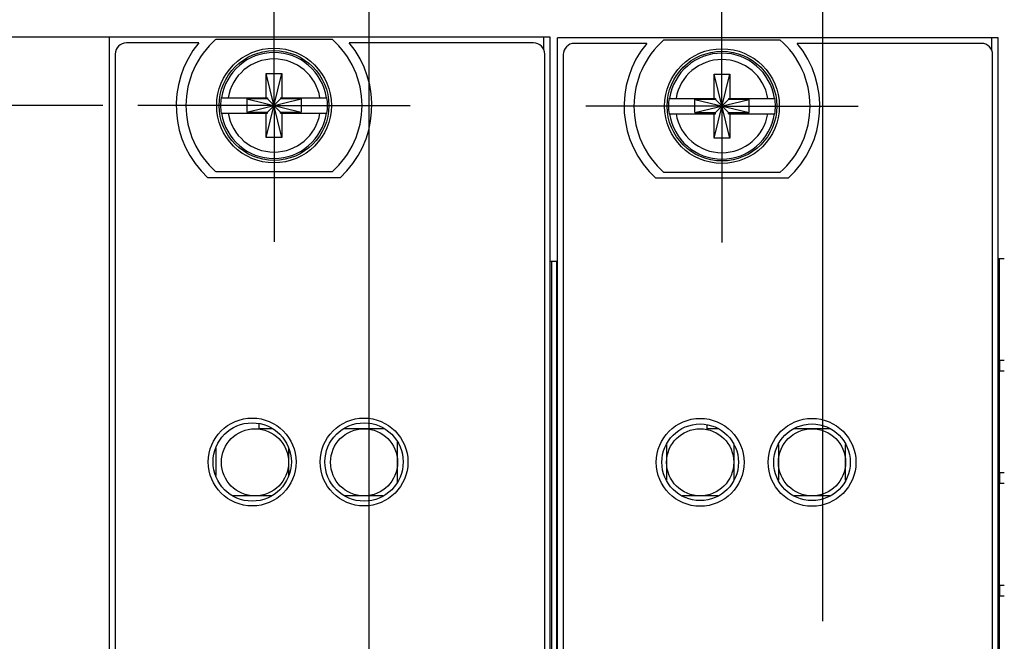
# Model space of a CAD drawing. Header units: inches. Extents: x 0.2 to 16.8, y 0.1 to 10.8.
# Tile 6 of 23: x 2.9 to 4.7, y 7.1 to 8.2. Entities that reach past the tile are written whole.
import ezdxf

# ---------------------------------------------------------------- set-up
doc = ezdxf.new("R2010")
doc.units = ezdxf.units.IN
doc.header["$LTSCALE"] = 0.935
doc.header["$MEASUREMENT"] = 0
doc.linetypes.add('CENTER', pattern=[0.6, 0.375, -0.075, 0.075, -0.075])
doc.layers.get('0').update_dxf_attribs({"linetype": 'CONTINUOUS'})
doc.layers.add('DEFAULT_1', color=7, linetype='CENTER')
doc.layers.add('DIMENSIONS', color=7, linetype='CONTINUOUS')
doc.styles.get("Standard").update_dxf_attribs({"font": 'txt', "width": 0.8})
doc.dimstyles.new('DIMSTYLE_1', dxfattribs={"dimtxt": 0.125, "dimasz": 0.18, "dimexe": 0.18, "dimexo": 0.0625, "dimgap": 0.09, "dimtad": 0, "dimtih": 1, "dimtoh": 1, "dimdec": 3, "dimzin": 4, "dimdsep": 46, "dimtxsty": 'STANDARD', "dimblk": '_FILLED', "dimblk1": '_FILLED', "dimblk2": '_FILLED', "dimcen": 0.09, "dimadec": 0, "dimazin": 0, "dimtp": 0.001, "dimtm": 0.001, "dimtfac": 1, "dimtdec": 3, "dimtofl": 0, "dimtmove": 0, "dimatfit": 3, "dimldrblk": '_FILLED', "dimfxl": 1, "dimtolj": 1, "dimtzin": 4, "dimarcsym": 0})

# ---------------------------------------------------------------- blocks, each defined once
blk = doc.blocks.new('*D0')
at = {"layer": 'DIMENSIONS', "color": 2, "linetype": 'CONTINUOUS'}
blk.add_line((3.2425, 6.5084), (2.3895, 6.5084), dxfattribs=at)
at = {"layer": 'DIMENSIONS', "color": 2, "linetype": 'CONTINUOUS', "width": 0.8}
for s, p in [('1.532', (1.002, 6.4459)), ('[', (1.627, 6.4459)), ('38.92', (1.727, 6.4459)), (']', (2.227, 6.4459)), ('-', (0.902, 6.4459))]:
    blk.add_text(s, height=0.125, dxfattribs=at).set_placement(p)
blk = doc.blocks.new('_FILLED')
at = {"color": 0, "linetype": 'BYBLOCK'}
blk.add_solid([(0, 0), (-1, 0.1736), (-1, -0.1736)], dxfattribs=at)
blk = doc.blocks.new('*D1')
at = {"layer": 'DIMENSIONS', "color": 2, "linetype": 'CONTINUOUS'}
blk.add_line((4.0348, 6.8013), (2.3895, 6.8013), dxfattribs=at)
at = {"layer": 'DIMENSIONS', "color": 2, "linetype": 'CONTINUOUS', "width": 0.8}
for s, p in [('[', (1.627, 6.7388)), (']', (2.227, 6.7388)), ('1.239', (1.002, 6.7388)), ('31.48', (1.727, 6.7388)), ('-', (0.902, 6.7388))]:
    blk.add_text(s, height=0.125, dxfattribs=at).set_placement(p)
blk = doc.blocks.new('*D2')
at = {"layer": 'DIMENSIONS', "color": 2, "linetype": 'CONTINUOUS'}
blk.add_line((5.2808, 5.6809), (2.3895, 5.6809), dxfattribs=at)
at = {"layer": 'DIMENSIONS', "color": 2, "linetype": 'CONTINUOUS', "width": 0.8}
for s, p in [('2.360', (1.002, 5.6184)), ('[', (1.627, 5.6184)), ('59.94', (1.727, 5.6184)), (']', (2.227, 5.6184)), ('-', (0.902, 5.6184))]:
    blk.add_text(s, height=0.125, dxfattribs=at).set_placement(p)
blk = doc.blocks.new('*D3')
at = {"layer": 'DIMENSIONS', "color": 2, "linetype": 'CONTINUOUS'}
blk.add_line((5.3698, 5.1489), (6.1642, 5.1489), dxfattribs=at)
at = {"layer": 'DIMENSIONS', "color": 2, "linetype": 'CONTINUOUS', "width": 0.8}
for s, p in [('2X -', (6.2267, 5.0864)), ('2.892', (6.6267, 5.0864)), ('[', (7.2517, 5.0864)), ('73.45', (7.3517, 5.0864)), (']', (7.8517, 5.0864))]:
    blk.add_text(s, height=0.125, dxfattribs=at).set_placement(p)
blk = doc.blocks.new('*D4')
at = {"layer": 'DIMENSIONS', "color": 2, "linetype": 'CONTINUOUS'}
blk.add_line((4.6779, 3.2196), (2.3895, 3.2196), dxfattribs=at)
at = {"layer": 'DIMENSIONS', "color": 2, "linetype": 'CONTINUOUS', "width": 0.8}
for s, p in [('4.821', (0.902, 3.1571)), ('[', (1.527, 3.1571)), ('122.45', (1.627, 3.1571)), (']', (2.227, 3.1571)), ('-', (0.802, 3.1571))]:
    blk.add_text(s, height=0.125, dxfattribs=at).set_placement(p)
blk = doc.blocks.new('*D5')
at = {"layer": 'DIMENSIONS', "color": 2, "linetype": 'CONTINUOUS'}
for p, q in [((2.7603, 5.1084), (2.5202, 4.9598)), ((3.2426, 5.1084), (2.7603, 5.1084)), ((2.5202, 4.9598), (2.3895, 4.9598))]:
    blk.add_line(p, q, dxfattribs=at)
at = {"layer": 'DIMENSIONS', "color": 2, "linetype": 'CONTINUOUS', "width": 0.8}
for s, p in [('2.932', (1.002, 4.8973)), ('[', (1.627, 4.8973)), ('74.48', (1.727, 4.8973)), (']', (2.227, 4.8973)), ('-', (0.902, 4.8973))]:
    blk.add_text(s, height=0.125, dxfattribs=at).set_placement(p)
blk = doc.blocks.new('*D6')
at = {"layer": 'DIMENSIONS', "color": 2, "linetype": 'CONTINUOUS'}
blk.add_line((5.2448, 4.5189), (2.3895, 4.5189), dxfattribs=at)
at = {"layer": 'DIMENSIONS', "color": 2, "linetype": 'CONTINUOUS', "width": 0.8}
for s, p in [('2X -', (0.602, 4.4564)), ('3.522', (1.002, 4.4564)), ('[', (1.627, 4.4564)), ('89.45', (1.727, 4.4564)), (']', (2.227, 4.4564))]:
    blk.add_text(s, height=0.125, dxfattribs=at).set_placement(p)
blk = doc.blocks.new('*D7')
at = {"layer": 'DIMENSIONS', "color": 2, "linetype": 'CONTINUOUS'}
blk.add_line((4.0348, 5.9746), (2.3895, 5.9746), dxfattribs=at)
at = {"layer": 'DIMENSIONS', "color": 2, "linetype": 'CONTINUOUS', "width": 0.8}
for s, p in [('2.066', (1.002, 5.9121)), ('[', (1.627, 5.9121)), ('52.48', (1.727, 5.9121)), (']', (2.227, 5.9121)), ('-', (0.902, 5.9121))]:
    blk.add_text(s, height=0.125, dxfattribs=at).set_placement(p)
blk = doc.blocks.new('*D8')
at = {"layer": 'DIMENSIONS', "color": 2, "linetype": 'CONTINUOUS'}
blk.add_line((3.065, 8.0405), (2.3895, 8.0405), dxfattribs=at)
at = {"layer": 'DIMENSIONS', "color": 2, "linetype": 'CONTINUOUS', "width": 0.8}
for s, p in [('3X ', (1.202, 7.978)), ('.000', (1.502, 7.978)), ('[', (2.027, 7.978)), ('0', (2.127, 7.978)), (']', (2.227, 7.978))]:
    blk.add_text(s, height=0.125, dxfattribs=at).set_placement(p)
blk = doc.blocks.new('*D9')
at = {"layer": 'DIMENSIONS', "color": 2, "linetype": 'CONTINUOUS'}
for p, q in [((2.5632, 8.3475), (2.3895, 8.3475)), ((2.6563, 8.1625), (2.5632, 8.3475)), ((3.1553, 8.1625), (2.6563, 8.1625))]:
    blk.add_line(p, q, dxfattribs=at)
at = {"layer": 'DIMENSIONS', "color": 2, "linetype": 'CONTINUOUS', "width": 0.8}
for s, p in [('[', (1.827, 8.285)), (']', (2.227, 8.285)), ('.122', (1.302, 8.285)), ('3.1', (1.927, 8.285))]:
    blk.add_text(s, height=0.125, dxfattribs=at).set_placement(p)
blk = doc.blocks.new('*D11')
at = {"layer": 'DIMENSIONS', "color": 2, "linetype": 'CONTINUOUS'}
blk.add_line((3.541, 6.8069), (3.541, 8.85), dxfattribs=at)
at = {"layer": 'DIMENSIONS', "color": 2, "linetype": 'CONTINUOUS', "width": 0.8}
for s, p in [(']', (3.6035, 10.2375)), ('4.32', (3.6035, 9.8375)), ('[', (3.6035, 9.7375)), ('.170', (3.6035, 9.2125)), ('2X ', (3.6035, 8.9125))]:
    blk.add_text(s, height=0.125, rotation=90, dxfattribs=at).set_placement(p)
blk = doc.blocks.new('*D14')
at = {"layer": 'DIMENSIONS', "color": 2, "linetype": 'CONTINUOUS'}
blk.add_line((4.3523, 7.1188), (4.3523, 8.85), dxfattribs=at)
at = {"layer": 'DIMENSIONS', "color": 2, "linetype": 'CONTINUOUS', "width": 0.8}
for s, p in [(']', (4.4148, 10.3375)), ('24.92', (4.4148, 9.8375)), ('[', (4.4148, 9.7375)), ('.981', (4.4148, 9.2125)), ('4X ', (4.4148, 8.9125))]:
    blk.add_text(s, height=0.125, rotation=90, dxfattribs=at).set_placement(p)
blk = doc.blocks.new('*D15')
at = {"layer": 'DIMENSIONS', "color": 2, "linetype": 'CONTINUOUS'}
blk.add_line((5.0348, 7.2264), (5.0348, 8.85), dxfattribs=at)
at = {"layer": 'DIMENSIONS', "color": 2, "linetype": 'CONTINUOUS', "width": 0.8}
for s, p in [(']', (5.0973, 10.4375)), ('42.26', (5.0973, 9.9375)), ('[', (5.0973, 9.8375)), ('1.664', (5.0973, 9.2125)), ('3X ', (5.0973, 8.9125))]:
    blk.add_text(s, height=0.125, rotation=90, dxfattribs=at).set_placement(p)
blk = doc.blocks.new('*D16')
at = {"layer": 'DIMENSIONS', "color": 2, "linetype": 'CONTINUOUS'}
for p, q in [((5.1828, 8.5003), (5.1828, 8.85)), ((5.1078, 8.4442), (5.1828, 8.5003)), ((5.1078, 5.9789), (5.1078, 8.4442))]:
    blk.add_line(p, q, dxfattribs=at)
at = {"layer": 'DIMENSIONS', "color": 2, "linetype": 'CONTINUOUS', "width": 0.8}
for s, p in [(']', (5.2453, 10.1375)), ('44.11', (5.2453, 9.6375)), ('[', (5.2453, 9.5375)), ('1.737', (5.2453, 8.9125))]:
    blk.add_text(s, height=0.125, rotation=90, dxfattribs=at).set_placement(p)
blk = doc.blocks.new('*D19')
at = {"layer": 'DIMENSIONS', "color": 2, "linetype": 'CONTINUOUS'}
blk.add_line((5.3698, 6.8914), (6.1642, 6.8914), dxfattribs=at)
at = {"layer": 'DIMENSIONS', "color": 2, "linetype": 'CONTINUOUS', "width": 0.8}
for s, p in [('1.149', (6.3267, 6.8289)), ('[', (6.9517, 6.8289)), ('29.19', (7.0517, 6.8289)), (']', (7.5517, 6.8289)), ('-', (6.2267, 6.8289))]:
    blk.add_text(s, height=0.125, dxfattribs=at).set_placement(p)

msp = doc.modelspace()

# ---------------------------------------------------------------- linework, layer by layer
at = {"color": 7, "linetype": 'CONTINUOUS'}
for p, q in [((3.077, 3.0246), (3.077, 8.1625)), ((3.865, 8.1625), (3.077, 8.1625)), ((3.2366, 8.1525), (3.107, 8.1525)), ((3.2673, 8.159), (3.4748, 8.159)), ((3.835, 8.1525), (3.5055, 8.1525)), ((3.853, 8.1625), (3.853, 8.14)), ((3.865, 3.0246), (3.865, 8.1625)), ((3.878, 3.0235), (3.878, 8.1614)), ((4.666, 8.1614), (3.878, 8.1614)), ((4.0683, 8.1579), (4.2758, 8.1579)), ((4.654, 8.1614), (4.654, 8.1389)), ((4.666, 3.0235), (4.666, 8.1614)), ((4.0375, 8.1514), (3.908, 8.1514)), ((4.636, 8.1514), (4.3065, 8.1514)), ((3.087, 8.1325), (3.087, 4.0625)), ((3.855, 4.0625), (3.855, 8.1325)), ((3.888, 8.1314), (3.888, 4.0614)), ((4.656, 4.0614), (4.656, 8.1314)), ((3.3572, 7.9835), (3.3848, 8.0976)), ((3.3572, 8.0543), (3.3572, 8.0976)), ((3.3848, 7.9835), (3.3572, 8.0976)), ((3.3572, 8.0976), (3.3848, 8.0976)), ((3.3848, 8.0976), (3.3848, 8.0543)), ((4.1582, 7.9823), (4.1858, 8.0965)), ((4.1582, 8.0532), (4.1582, 8.0965)), ((4.1858, 7.9823), (4.1582, 8.0965)), ((4.1582, 8.0965), (4.1858, 8.0965)), ((4.1858, 8.0965), (4.1858, 8.0532)), ((3.2764, 8.0543), (3.3593, 8.0543)), ((3.3225, 8.0523), (3.3225, 8.0288)), ((3.3225, 8.0523), (3.4195, 8.0288)), ((3.3593, 8.0523), (3.3225, 8.0523)), ((3.3225, 8.0288), (3.4195, 8.0523)), ((3.3593, 8.0543), (3.3593, 8.0523)), ((3.3593, 8.0288), (3.3827, 8.0523)), ((3.3827, 8.0288), (3.3593, 8.0523)), ((3.3827, 8.0543), (3.3827, 8.0523)), ((3.3827, 8.0543), (3.4657, 8.0543)), ((3.4195, 8.0523), (3.3827, 8.0523)), ((3.4195, 8.0523), (3.4195, 8.0288)), ((4.0774, 8.0532), (4.1603, 8.0532)), ((4.1235, 8.0277), (4.1235, 8.0511)), ((4.1235, 8.0277), (4.2205, 8.0511)), ((4.1603, 8.0511), (4.1235, 8.0511)), ((4.1235, 8.0511), (4.2205, 8.0277)), ((4.1603, 8.0532), (4.1603, 8.0511)), ((4.1603, 8.0277), (4.1837, 8.0511)), ((4.1837, 8.0277), (4.1603, 8.0511)), ((4.1837, 8.0532), (4.1837, 8.0511)), ((4.1837, 8.0532), (4.2667, 8.0532)), ((4.2205, 8.0511), (4.1837, 8.0511)), ((4.2205, 8.0277), (4.2205, 8.0511)), ((3.3225, 8.0288), (3.3593, 8.0288)), ((3.3593, 8.0268), (3.3593, 8.0288)), ((3.3827, 8.0268), (3.3827, 8.0288)), ((3.3827, 8.0288), (3.4195, 8.0288)), ((3.2764, 8.0268), (3.3593, 8.0268)), ((3.3572, 7.9835), (3.3572, 8.0268)), ((3.3827, 8.0268), (3.4657, 8.0268)), ((3.3848, 8.0268), (3.3848, 7.9835)), ((4.0774, 8.0256), (4.1603, 8.0256)), ((4.1235, 8.0277), (4.1603, 8.0277)), ((4.1582, 7.9823), (4.1582, 8.0256)), ((4.1603, 8.0256), (4.1603, 8.0277)), ((4.1837, 8.0256), (4.1837, 8.0277)), ((4.1837, 8.0277), (4.2205, 8.0277)), ((4.1837, 8.0256), (4.2667, 8.0256)), ((4.1858, 8.0256), (4.1858, 7.9823)), ((3.3848, 7.9835), (3.3572, 7.9835)), ((4.1858, 7.9823), (4.1582, 7.9823)), ((3.4893, 7.9115), (3.2528, 7.9115)), ((3.4748, 7.922), (3.2673, 7.922)), ((4.2903, 7.9104), (4.0538, 7.9104)), ((4.2758, 7.9209), (4.0683, 7.9209)), ((4.666, 7.7674), (4.6766, 7.7674)), ((4.668, 3.7674), (4.668, 7.7674)), ((3.865, 7.7625), (3.8767, 7.7625)), ((3.868, 3.7625), (3.868, 7.7625)), ((3.8766, 3.7625), (3.8766, 7.7625)), ((3.8767, 3.7625), (3.8767, 7.7625)), ((4.6686, 7.5665), (4.6686, 7.5855)), ((4.6686, 7.5855), (4.6766, 7.5855)), ((4.6686, 7.5665), (4.6766, 7.5665)), ((3.344, 7.4722), (3.344, 7.4629)), ((4.145, 7.47), (4.145, 7.4629)), ((3.3678, 7.4629), (3.344, 7.4629)), ((3.5678, 7.4629), (3.4962, 7.4629)), ((4.1651, 7.4629), (4.145, 7.4629)), ((4.3651, 7.4629), (4.301, 7.4629)), ((3.592, 7.3681), (3.592, 7.439)), ((4.073, 7.4347), (4.073, 7.3711)), ((4.193, 7.4347), (4.193, 7.3711)), ((4.273, 7.4347), (4.273, 7.3711)), ((4.393, 7.3711), (4.393, 7.4347)), ((3.267, 7.428), (3.267, 7.3791)), ((3.397, 7.428), (3.397, 7.3791)), ((4.6686, 7.3655), (4.6686, 7.3845)), ((4.6686, 7.3845), (4.6766, 7.3845)), ((4.6686, 7.3655), (4.6766, 7.3655)), ((3.3658, 7.3429), (3.2982, 7.3429)), ((3.5658, 7.3429), (3.4982, 7.3429)), ((4.1651, 7.3429), (4.101, 7.3429)), ((4.3651, 7.3429), (4.301, 7.3429)), ((4.6686, 7.1646), (4.6686, 7.1836)), ((4.6686, 7.1836), (4.6766, 7.1836)), ((4.6686, 7.1646), (4.6766, 7.1646))]:
    msp.add_line(p, q, dxfattribs=at)
for centre, radius in [((3.371, 8.0405), 0.1025), ((3.371, 8.0405), 0.098), ((4.172, 8.0394), 0.1025), ((4.172, 8.0394), 0.098), ((3.332, 7.4035), 0.0785), ((3.332, 7.4035), 0.07), ((3.532, 7.4035), 0.0785), ((3.532, 7.4035), 0.07), ((4.133, 7.4029), 0.0785), ((4.133, 7.4029), 0.0685), ((4.333, 7.4029), 0.0785), ((4.333, 7.4029), 0.0685), ((3.337, 7.4029), 0.06), ((3.532, 7.4029), 0.06), ((4.133, 7.4029), 0.06), ((4.333, 7.4029), 0.06)]:
    msp.add_circle(centre, radius, dxfattribs=at)
for centre, radius, start, end in [((3.107, 8.1325), 0.02, 90, 180), ((3.371, 8.0405), 0.175, 140.2082, 227.4886), ((3.371, 8.0405), 0.1575, 131.203, 228.797), ((3.371, 8.0405), 0.1575, 311.203, 48.797), ((3.371, 8.0405), 0.175, 312.5114, 39.7918), ((3.835, 8.1325), 0.02, 0, 90), ((4.172, 8.0394), 0.1575, 131.203, 228.797), ((4.172, 8.0394), 0.1575, 311.203, 48.797), ((3.371, 8.0405), 0.0947, 8.3637, 171.6363), ((3.908, 8.1314), 0.02, 90, 180), ((4.172, 8.0394), 0.175, 140.2082, 227.4886), ((4.172, 8.0394), 0.0947, 8.3637, 171.6363), ((4.172, 8.0394), 0.175, 312.5114, 39.7918), ((4.636, 8.1314), 0.02, 0, 90), ((3.371, 8.0405), 0.0832, 9.5336, 170.4664), ((4.172, 8.0394), 0.0832, 9.5336, 170.4664), ((3.371, 8.0405), 0.0956, 171.7166, 188.2834), ((3.371, 8.0405), 0.0956, 351.7166, 8.2834), ((4.172, 8.0394), 0.0956, 171.7166, 188.2834), ((4.172, 8.0394), 0.0956, 351.7166, 8.2834), ((3.371, 8.0405), 0.0947, 188.3637, 351.6363), ((3.371, 8.0405), 0.0832, 189.5336, 350.4664), ((4.172, 8.0394), 0.0947, 188.3637, 351.6363), ((4.172, 8.0394), 0.0832, 189.5336, 350.4664)]:
    msp.add_arc(centre, radius, start, end, dxfattribs=at)
at = {"layer": 'DEFAULT_1', "color": 7, "linetype": 'CENTER'}
for p, q in [((3.371, 8.0405), (3.371, 8.284)), ((4.172, 8.0394), (4.172, 8.2829)), ((3.371, 8.0405), (3.1275, 8.0405)), ((3.371, 8.0405), (3.371, 7.797)), ((3.371, 8.0405), (3.6145, 8.0405)), ((4.172, 8.0394), (3.9285, 8.0394)), ((4.172, 8.0394), (4.172, 7.7959)), ((4.172, 8.0394), (4.4155, 8.0394))]:
    msp.add_line(p, q, dxfattribs=at)

# ---------------------------------------------------------------- dimensions: what is measured, and where the dimension line sits
at = {"layer": 'DIMENSIONS', "color": 2, "linetype": 'CONTINUOUS'}
for feature_location, offset, dtype, origin, text, picture, middle in [((5.0348, 7.2264), (0, 1.6236), 1, (3.371, 8.284), '3X <>', '*D15', (5.0348, 9.725)), ((4.3523, 7.1188), (0, 1.7312), 1, (3.371, 8.284), '4X <>', '*D14', (4.3523, 9.675)), ((3.541, 6.8069), (0, 2.0431), 1, (3.371, 8.284), '2X <>', '*D11', (3.541, 9.625)), ((3.0650224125, 8.0405477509), (-0.6755, 0), 0, (3.1275224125, 8.0405477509), '3X <>', '*D8', (1.7645224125, 8.0405477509)), ((5.2448, 4.5189), (-2.8553, 0), 0, (3.371, 8.0405), '2X -<>', '*D6', (1.4645, 4.5189)), ((4.6779, 3.2196), (-2.2884, 0), 0, (3.1275, 8.0405), '-<>', '*D4', (1.5645, 3.2196)), ((3.2425, 6.5084), (-0.853, 0), 0, (3.1275, 8.0405), '-<>', '*D0', (1.6145, 6.5084)), ((4.0348, 6.8013), (-1.6453, 0), 0, (3.1275, 8.0405), '-<>', '*D1', (1.6145, 6.8013)), ((5.2808, 5.6809), (-2.8913, 0), 0, (3.371, 8.0405), '-<>', '*D2', (1.6145, 5.6809)), ((3.2426, 5.1084), (-0.8531, -0.1486), 0, (3.1275, 8.0405), '-<>', '*D5', (1.6145, 4.9598)), ((4.0348, 5.9746), (-1.6453, 0), 0, (3.1275, 8.0405), '-<>', '*D7', (1.6145, 5.9746)), ((5.3698, 5.1489), (0.7944, 0), 0, (3.371, 8.0405), '2X -<>', '*D3', (7.0892, 5.1489)), ((5.3698, 6.8914), (0.7944, 0), 0, (3.371, 8.0405), '-<>', '*D19', (6.9392, 6.8914))]:
    dim = msp.add_ordinate_dim(feature_location=feature_location, offset=offset, dtype=dtype, origin=origin, text=text, dimstyle='DIMSTYLE_1', dxfattribs=at)
    dim.commit()
    dim.dimension.update_dxf_attribs({"geometry": picture, "text_midpoint": middle})
for feature_location, offset, origin, picture, middle in [((5.1078, 5.9789), (0.075, 2.8711), (3.371, 8.284), '*D16', (5.1828, 9.575)), ((3.1553, 8.1625), (-0.7658, 0.1849), (3.371, 8.0405), '*D9', (1.8145, 8.3475))]:
    dim = msp.add_ordinate_dim(feature_location=feature_location, offset=offset, dtype=0, origin=origin, dimstyle='DIMSTYLE_1', dxfattribs=at)
    dim.commit()
    dim.dimension.update_dxf_attribs({"geometry": picture, "text_midpoint": middle})

doc.saveas('drawing.dxf')
